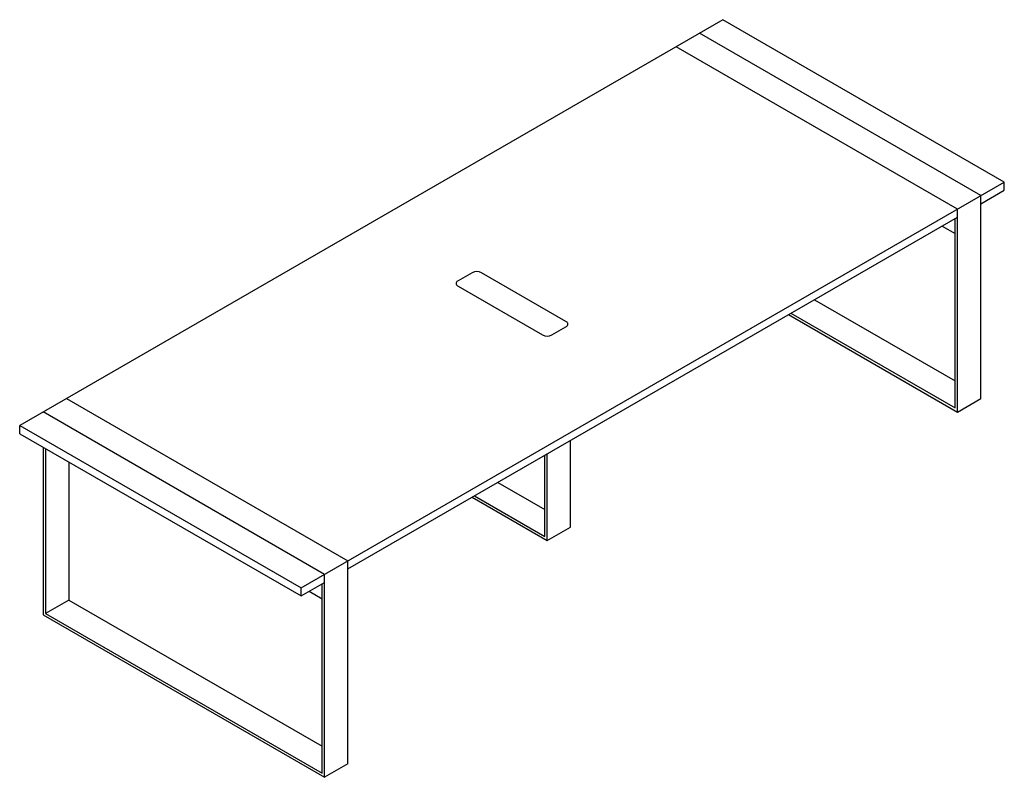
# Paper-space layout '_Isometric' of a CAD drawing. Header units: millimetres. Extents: x -2475 to 495, y -1694 to 592.
import ezdxf

# ---------------------------------------------------------------- set-up
doc = ezdxf.new("R2010")
doc.units = ezdxf.units.MM

psp = doc.layouts.new('_Isometric')

# ---------------------------------------------------------------- linework, layer by layer
at = {"color": 7, "linetype": 'Continuous', "lineweight": 25}
for p, q in [((-353.6, 591.9), (-2474.9, -632.7)), ((495, 102.1), (-353.6, 591.9)), ((424.3, 61.3), (-424.3, 551.1)), ((353.6, 20.5), (-495, 510.3)), ((-1626.3, -1122.5), (495, 102.1)), ((495, 77.6), (495, 102.1)), ((424.3, 36.8), (495, 77.6)), ((424.3, -551.1), (424.3, 61.3)), ((353.6, -591.9), (353.6, 20.5)), ((-1484.9, -1065.4), (353.6, -4)), ((346.5, -579.7), (346.5, -8.1)), ((307.6, -30.6), (346.5, -53)), ((-1110.2, -171.4), (-1152.6, -195.9)), ((-827.3, -318.3), (-1081.9, -171.4)), ((-1152.6, -212.2), (-898, -359.2)), ((-77.9, -253.1), (346.5, -498.1)), ((-148.6, -293.9), (346.5, -579.7)), ((-155.6, -298), (353.6, -591.9)), ((-869.7, -359.2), (-827.3, -334.7)), ((-2333.5, -551), (-1484.9, -1040.9)), ((353.6, -591.9), (424.3, -551.1)), ((-1555.6, -1081.7), (-2404.2, -591.8)), ((-2474.9, -632.7), (-1626.3, -1122.5)), ((-2474.9, -657.2), (-2474.9, -632.7)), ((-2474.9, -657.2), (-1626.3, -1147)), ((-813.2, -938.9), (-813.2, -677.6)), ((-2404.2, -698), (-2404.2, -1204.3)), ((-2397.1, -702.1), (-2397.1, -1200.2)), ((-891, -967.5), (-891, -722.5)), ((-883.9, -979.7), (-883.9, -718.4)), ((-2326.4, -742.9), (-2326.4, -1159.3)), ((-1032.5, -804.2), (-891, -885.9)), ((-1110.2, -849.1), (-883.9, -979.7)), ((-1103.2, -845), (-891, -967.5)), ((-883.9, -979.7), (-813.2, -938.9)), ((-1484.9, -1653.3), (-1484.9, -1040.9)), ((-1555.6, -1694.1), (-1555.6, -1081.7)), ((-1626.3, -1147), (-1555.6, -1106.2)), ((-1626.3, -1147), (-1626.3, -1122.5)), ((-1562.7, -1681.8), (-1562.7, -1110.3)), ((-1601.6, -1132.7), (-1562.7, -1155.2)), ((-2326.4, -1159.3), (-2397.1, -1200.2)), ((-2326.4, -1159.3), (-1562.7, -1600.2)), ((-2404.2, -1204.3), (-1555.6, -1694.1)), ((-2397.1, -1200.2), (-1562.7, -1681.8)), ((-1484.9, -1653.3), (-1555.6, -1694.1))]:
    psp.add_line(p, q, dxfattribs=at)
at = {"color": 7, "linetype": 'Continuous', "lineweight": 25, "flags": 128}
for points in [[(-1152.6, -195.9), (-1154.5, -197.1), (-1156, -198.5), (-1157.2, -200), (-1158, -201.6), (-1158.4, -203.2), (-1158.4, -204.9), (-1158, -206.5), (-1157.2, -208.1), (-1156, -209.6), (-1154.5, -211), (-1152.6, -212.2)], [(-1152.6, -195.9), (-1154.5, -197.1), (-1156, -198.5), (-1157.2, -200), (-1158, -201.6), (-1158.4, -203.2), (-1158.4, -204.9), (-1158, -206.5), (-1157.2, -208.1), (-1156, -209.6), (-1154.5, -211), (-1152.6, -212.2)], [(-827.3, -334.7), (-825.4, -333.4), (-823.9, -332), (-822.7, -330.5), (-821.9, -329), (-821.5, -327.3), (-821.5, -325.7), (-821.9, -324.1), (-822.7, -322.5), (-823.9, -321), (-825.4, -319.6), (-827.3, -318.3)], [(-827.3, -334.7), (-825.4, -333.4), (-823.9, -332), (-822.7, -330.5), (-821.9, -329), (-821.5, -327.3), (-821.5, -325.7), (-821.9, -324.1), (-822.7, -322.5), (-823.9, -321), (-825.4, -319.6), (-827.3, -318.3)]]:
    psp.add_lwpolyline(points, dxfattribs=at)
at = {"color": 7, "linetype": 'Continuous', "lineweight": 25}
for centre, start, end in [((-1096, -198.6), 62.4914, 117.5086), ((-883.9, -332), 242.4914, 297.5086)]:
    psp.add_arc(centre, 30.6, start, end, dxfattribs=at)

doc.saveas('drawing.dxf')
